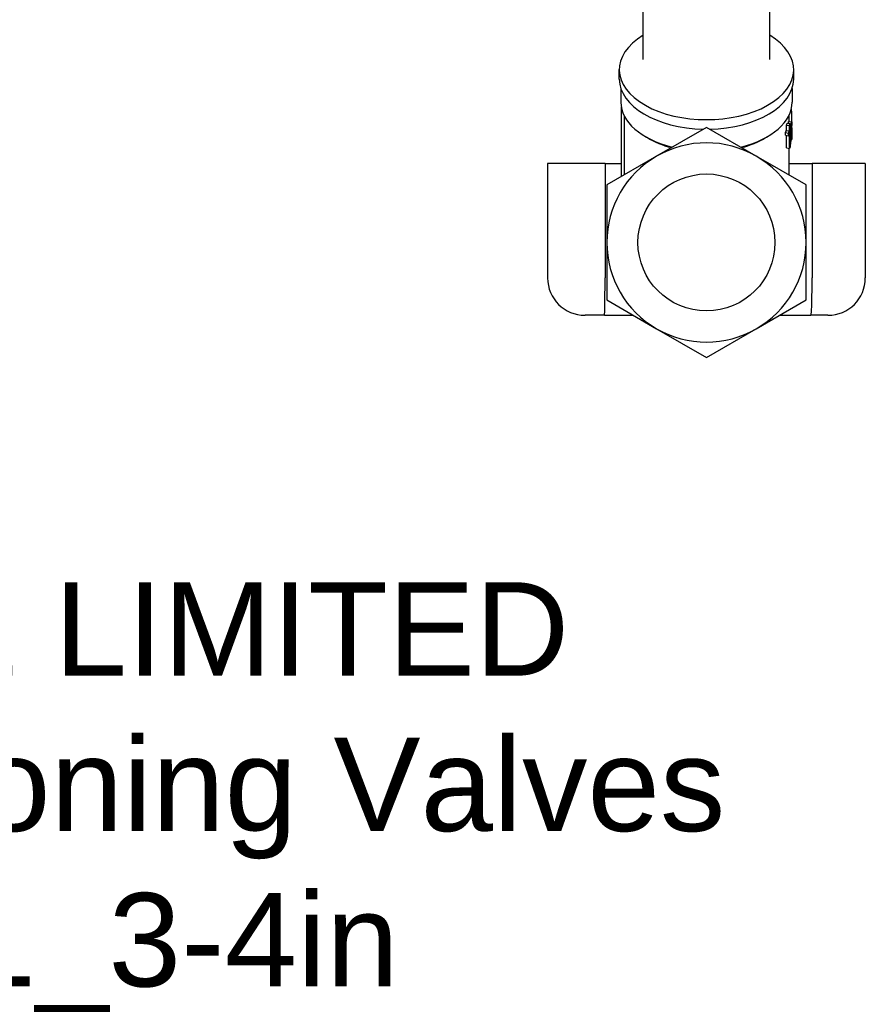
# Model space of a CAD drawing. Header units: millimetres. Extents: x 77 to 356, y 54 to 383.
# Tile 11 of 24: x 213 to 349, y 54 to 212. Entities that reach past the tile are written whole.
import ezdxf
from ezdxf.enums import TextEntityAlignment as Align

# ---------------------------------------------------------------- set-up
doc = ezdxf.new("R2010")
doc.units = ezdxf.units.MM
doc.layers.add('Detail', color=2, linetype='Continuous')
doc.layers.add('TEXT', color=7, linetype='Continuous')
doc.styles.add('fastrack', font='ARIAL.TTF')

msp = doc.modelspace()

# ---------------------------------------------------------------- linework, layer by layer
at = {"layer": 'Detail'}
for p, q in [((312.99, 205.44), (312.99, 215.44)), ((333.29, 205.44), (333.29, 215.44)), ((309.14, 202.29), (309.14, 203.81)), ((337.14, 202.29), (337.14, 203.81)), ((309.39, 200.78), (309.39, 198.59)), ((336.89, 200.78), (336.89, 198.59)), ((309.44, 197.49), (309.44, 186.63)), ((309.52, 197.49), (309.44, 197.49)), ((309.94, 196.38), (309.94, 186.92)), ((336.34, 196.38), (336.34, 195.46)), ((336.67, 197.21), (336.81, 197.21)), ((336.75, 197.47), (336.78, 197.47)), ((323.14, 194.54), (315.14, 189.92)), ((331.14, 189.92), (323.14, 194.54)), ((335.97, 194.92), (336.46, 194.85)), ((335.97, 194.04), (335.97, 194.92)), ((336.09, 195.23), (336.58, 195.18)), ((336.32, 195.46), (336.82, 195.45)), ((336.46, 193.97), (336.46, 194.85)), ((336.58, 195.18), (336.58, 194.29)), ((336.82, 195.45), (336.82, 195.03)), ((313.71, 192.84), (313.32, 193.07)), ((332.56, 192.84), (332.95, 193.07)), ((335.82, 193.7), (336.3, 193.62)), ((335.82, 193.29), (335.82, 193.7)), ((335.82, 193.29), (336.3, 193.21)), ((335.97, 194.04), (336.46, 193.97)), ((335.97, 191.23), (335.97, 193.26)), ((336.3, 193.21), (336.3, 193.62)), ((336.46, 191.17), (336.46, 193.56)), ((336.58, 192.21), (336.58, 193.88)), ((336.84, 194.45), (336.84, 193.15)), ((336.69, 192.63), (336.83, 192.62)), ((315.14, 189.92), (307.14, 185.3)), ((339.14, 185.3), (331.14, 189.92)), ((335.97, 191.23), (336.46, 191.17)), ((336.34, 191.19), (336.34, 186.92)), ((306.85, 188.76), (297.64, 188.76)), ((297.64, 188.76), (297.64, 170.36)), ((306.85, 188.76), (309.44, 188.76)), ((306.85, 188.76), (306.85, 170.36)), ((336.34, 188.76), (340.09, 188.76)), ((340.09, 188.76), (340.09, 170.36)), ((348.64, 188.76), (340.09, 188.76)), ((348.64, 188.76), (348.64, 170.36)), ((307.14, 185.3), (307.14, 176.06)), ((339.14, 176.06), (339.14, 185.3)), ((307.14, 176.06), (307.14, 166.83)), ((339.14, 166.83), (339.14, 176.06)), ((307.14, 166.83), (315.14, 162.21)), ((331.14, 162.21), (339.14, 166.83)), ((306.76, 164.36), (303.64, 164.36)), ((306.76, 164.36), (311.4, 164.36)), ((334.87, 164.36), (339.9, 164.36)), ((342.64, 164.36), (339.9, 164.36)), ((315.14, 162.21), (323.14, 157.59)), ((323.14, 157.59), (331.14, 162.21))]:
    msp.add_line(p, q, dxfattribs=at)
at = {"layer": 'Detail', "flags": 128}
for points in [[(309.46, 197.79), (309.46, 197.78), (309.46, 197.76), (309.45, 197.75), (309.45, 197.74), (309.45, 197.73), (309.45, 197.71), (309.45, 197.7), (309.45, 197.69), (309.45, 197.68), (309.45, 197.66), (309.45, 197.65), (309.45, 197.64), (309.44, 197.63), (309.44, 197.61), (309.44, 197.6), (309.44, 197.59), (309.44, 197.57), (309.44, 197.56), (309.44, 197.55), (309.44, 197.54), (309.44, 197.52), (309.44, 197.51), (309.44, 197.5), (309.44, 197.49)], [(336.81, 197.21), (336.81, 197.22), (336.81, 197.23), (336.81, 197.24), (336.81, 197.25), (336.81, 197.27), (336.8, 197.28), (336.8, 197.29), (336.8, 197.3), (336.8, 197.31), (336.8, 197.32), (336.8, 197.33), (336.8, 197.34), (336.8, 197.35), (336.79, 197.36), (336.79, 197.38), (336.79, 197.39), (336.79, 197.4), (336.79, 197.41), (336.79, 197.42), (336.78, 197.43), (336.78, 197.44), (336.78, 197.45), (336.78, 197.46), (336.78, 197.47)], [(336.83, 192.62), (336.83, 192.82), (336.83, 193.01), (336.83, 193.2), (336.83, 193.39), (336.83, 193.58), (336.83, 193.77), (336.84, 193.96), (336.84, 194.15), (336.84, 194.34), (336.84, 194.54), (336.84, 194.73), (336.84, 194.92), (336.83, 195.11), (336.83, 195.3), (336.83, 195.49), (336.83, 195.68), (336.83, 195.87), (336.83, 196.06), (336.83, 196.26), (336.82, 196.45), (336.82, 196.64), (336.82, 196.83), (336.82, 197.02), (336.81, 197.21)], [(336.46, 194.85), (336.47, 194.87), (336.47, 194.88), (336.48, 194.89), (336.48, 194.91), (336.49, 194.92), (336.49, 194.93), (336.5, 194.95), (336.5, 194.96), (336.51, 194.97), (336.51, 194.99), (336.52, 195), (336.52, 195.01), (336.53, 195.03), (336.53, 195.04), (336.54, 195.05), (336.54, 195.07), (336.55, 195.08), (336.55, 195.09), (336.56, 195.11), (336.56, 195.12), (336.57, 195.14), (336.57, 195.15), (336.58, 195.16), (336.58, 195.18)], [(336.82, 195.03), (336.82, 194.88), (336.81, 194.73), (336.81, 194.58), (336.8, 194.43), (336.8, 194.28), (336.79, 194.13), (336.78, 193.98), (336.77, 193.83), (336.76, 193.68), (336.75, 193.53), (336.74, 193.38), (336.73, 193.23), (336.72, 193.08), (336.71, 192.93), (336.7, 192.78), (336.69, 192.63), (336.67, 192.48), (336.66, 192.33), (336.64, 192.18), (336.63, 192.03), (336.61, 191.88), (336.6, 191.73), (336.58, 191.58), (336.56, 191.43)], [(336.58, 194.29), (336.6, 194.34), (336.61, 194.39), (336.63, 194.44), (336.64, 194.48), (336.66, 194.53), (336.67, 194.58), (336.68, 194.63), (336.7, 194.68), (336.71, 194.72), (336.72, 194.77), (336.73, 194.82), (336.74, 194.87), (336.75, 194.92), (336.76, 194.96), (336.77, 195.01), (336.78, 195.06), (336.78, 195.11), (336.79, 195.16), (336.8, 195.2), (336.8, 195.25), (336.81, 195.3), (336.81, 195.35), (336.82, 195.4), (336.82, 195.45)], [(336.79, 194.71), (336.78, 194.6), (336.77, 194.5), (336.77, 194.4), (336.76, 194.29), (336.76, 194.19), (336.75, 194.08), (336.74, 193.98), (336.74, 193.88), (336.73, 193.77), (336.72, 193.67), (336.71, 193.56), (336.7, 193.46), (336.69, 193.36), (336.69, 193.25), (336.68, 193.15), (336.67, 193.04), (336.66, 192.94), (336.65, 192.84), (336.64, 192.73), (336.63, 192.63), (336.62, 192.53), (336.61, 192.42), (336.59, 192.32), (336.58, 192.21)], [(336.3, 193.62), (336.31, 193.64), (336.31, 193.65), (336.32, 193.67), (336.33, 193.68), (336.34, 193.7), (336.34, 193.71), (336.35, 193.72), (336.36, 193.74), (336.36, 193.75), (336.37, 193.77), (336.38, 193.78), (336.38, 193.8), (336.39, 193.81), (336.4, 193.83), (336.4, 193.84), (336.41, 193.86), (336.42, 193.87), (336.42, 193.88), (336.43, 193.9), (336.44, 193.91), (336.44, 193.93), (336.45, 193.94), (336.45, 193.96), (336.46, 193.97)], [(336.46, 193.56), (336.45, 193.54), (336.45, 193.53), (336.44, 193.51), (336.44, 193.5), (336.43, 193.48), (336.42, 193.47), (336.42, 193.45), (336.41, 193.44), (336.4, 193.42), (336.4, 193.41), (336.39, 193.4), (336.38, 193.38), (336.38, 193.37), (336.37, 193.35), (336.36, 193.34), (336.36, 193.32), (336.35, 193.31), (336.34, 193.29), (336.34, 193.28), (336.33, 193.26), (336.32, 193.25), (336.31, 193.24), (336.31, 193.22), (336.3, 193.21)], [(336.84, 193.15), (336.84, 193.13), (336.84, 193.12), (336.84, 193.11), (336.84, 193.1), (336.84, 193.09), (336.84, 193.08), (336.84, 193.07), (336.84, 193.06), (336.84, 193.05), (336.84, 193.04), (336.84, 193.03), (336.84, 193.02), (336.84, 193.01), (336.84, 193), (336.84, 192.99), (336.84, 192.98), (336.84, 192.96), (336.84, 192.95), (336.84, 192.94), (336.84, 192.93), (336.84, 192.92), (336.84, 192.91), (336.84, 192.9), (336.84, 192.89)], [(336.56, 191.43), (336.56, 191.42), (336.55, 191.41), (336.55, 191.4), (336.55, 191.39), (336.54, 191.38), (336.54, 191.37), (336.53, 191.35), (336.53, 191.34), (336.53, 191.33), (336.52, 191.32), (336.52, 191.31), (336.51, 191.3), (336.51, 191.29), (336.51, 191.28), (336.5, 191.27), (336.5, 191.26), (336.49, 191.24), (336.49, 191.23), (336.48, 191.22), (336.48, 191.21), (336.47, 191.2), (336.47, 191.19), (336.47, 191.18), (336.46, 191.17)], [(336.84, 192.89), (336.84, 192.88), (336.84, 192.87), (336.84, 192.86), (336.84, 192.85), (336.84, 192.84), (336.83, 192.82), (336.83, 192.81), (336.83, 192.8), (336.83, 192.79), (336.83, 192.78), (336.83, 192.77), (336.83, 192.76), (336.83, 192.75), (336.83, 192.74), (336.83, 192.72), (336.83, 192.71), (336.83, 192.7), (336.83, 192.69), (336.83, 192.68), (336.83, 192.67), (336.83, 192.66), (336.83, 192.65), (336.83, 192.64), (336.83, 192.62)], [(306.76, 164.36), (306.77, 164.38), (306.77, 164.42), (306.78, 164.48), (306.79, 164.57), (306.79, 164.68), (306.8, 164.82), (306.8, 164.98), (306.81, 165.17), (306.81, 165.38), (306.82, 165.6), (306.82, 165.85), (306.83, 166.12), (306.83, 166.41), (306.83, 166.71), (306.84, 167.03), (306.84, 167.36), (306.84, 167.71), (306.84, 168.07), (306.85, 168.44), (306.85, 168.81), (306.85, 169.19), (306.85, 169.58), (306.85, 169.97), (306.85, 170.36)], [(339.9, 164.36), (339.91, 164.38), (339.93, 164.42), (339.94, 164.48), (339.96, 164.57), (339.97, 164.68), (339.98, 164.82), (339.99, 164.98), (340.01, 165.17), (340.02, 165.38), (340.03, 165.6), (340.03, 165.85), (340.04, 166.12), (340.05, 166.41), (340.06, 166.71), (340.06, 167.03), (340.07, 167.36), (340.07, 167.71), (340.08, 168.07), (340.08, 168.44), (340.08, 168.81), (340.09, 169.19), (340.09, 169.58), (340.09, 169.97), (340.09, 170.36)]]:
    msp.add_lwpolyline(points, dxfattribs=at)
at = {"layer": 'Detail'}
msp.add_circle((323.14, 176.06), 11, dxfattribs=at)
for centre, radius, start, end in [((323.14, 176.06), 16, 60, 120), ((323.14, 176.06), 16, 120, 180), ((323.14, 176.06), 16, 0, 60), ((323.14, 176.06), 16, 180, 240), ((323.14, 176.06), 16, 300, 0), ((303.64, 170.36), 6, 180, 270), ((342.64, 170.36), 6, 270, 0), ((323.14, 176.06), 16, 240, 300)]:
    msp.add_arc(centre, radius, start, end, dxfattribs=at)
for centre, major_axis, start_param, end_param in [((323.14, 203.81), (-14, 0), 5.523423, 10.18454), ((323.14, 202.29), (-14, 0), 0, 1.536233), ((323.14, 202.29), (14, 0), 4.746953, 6.283185), ((323.14, 198.59), (-13.75, 0), 0, 1.159138), ((323.14, 198.59), (13.75, 0), 5.124047, 6.283185), ((323.14, 196.68), (13.2, 0), 6.048517, 6.090351), ((323.14, 195.8), (13.2, 0), 6.204964, 6.238199), ((323.14, 195.38), (13.7, 0), 6.090351, 6.197145), ((323.14, 195.8), (13.2, 0), 6.002525, 6.048517), ((323.14, 198.14), (-13.2, 0), 0.775688, 1.130486), ((323.14, 198.14), (-13.2, 0), 2.011107, 2.365905)]:
    msp.add_ellipse(centre, major_axis=major_axis, ratio=0.573576, start_param=start_param, end_param=end_param, dxfattribs=at)

# ---------------------------------------------------------------- texts
at = {"layer": 'TEXT', "style": 'fastrack'}
for s, p in [('CRANE LIMITED', (220.19, 106.5)), ('Commissioning Valves', (220.19, 81.54)), ('D921_3-4in', (219.57, 56.58))]:
    msp.add_text(s, height=15, dxfattribs=at).set_placement(p, align=Align.CENTER)

doc.saveas('drawing.dxf')
